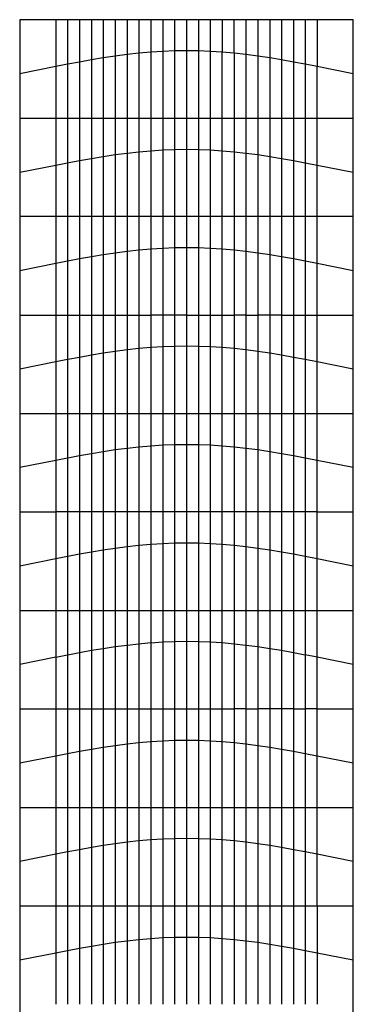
# Model space of a CAD drawing. Header units: millimetres. Extents: x 0 to 1562, y -7368 to 0.
# Tile 2 of 2: x 0 to 1562, y -4605 to 0. Entities that reach past the tile are written whole.
import ezdxf

# ---------------------------------------------------------------- set-up
doc = ezdxf.new("R2010")
doc.units = ezdxf.units.MM
for name, color, linetype, true_color in [('blue', 18, 'Continuous', 0x000000), ('blue line', 18, 'Continuous', 0x000000), ('green', 18, 'Continuous', 0x000000), ('red', 18, 'Continuous', 0x000000), ('red line', 18, 'Continuous', 0x000000)]:
    doc.layers.add(name, color=color, linetype=linetype, true_color=true_color)

msp = doc.modelspace()

# ---------------------------------------------------------------- linework, layer by layer
at = {"layer": 'blue', "color": 5, "true_color": 0x0000ff}
for p, q in [((168.9, 0), (168.9, -219.2)), ((224.5, 0), (224.5, -208.4)), ((280.2, 0), (280.2, -197.9)), ((335.8, 0), (335.8, -188)), ((391.4, 0), (391.4, -178.8)), ((447, 0), (447, -170.4)), ((502.6, 0), (502.6, -163.1)), ((558.3, 0), (558.3, -157)), ((613.9, 0), (613.9, -152.1)), ((669.5, 0), (669.5, -148.5)), ((725.1, 0), (725.1, -146.4)), ((780.7, 0), (780.7, -145.7)), ((836.3, 0), (836.3, -146.4)), ((892, 0), (892, -148.5)), ((947.6, 0), (947.6, -152.1)), ((1003.2, -157), (1003.2, 0)), ((1058.8, 0), (1058.8, -163.1)), ((1114.4, 0), (1114.4, -170.4)), ((1170.1, 0), (1170.1, -178.8)), ((1225.7, 0), (1225.7, -188)), ((1281.3, 0), (1281.3, -197.9)), ((1336.9, 0), (1336.9, -208.4)), ((1392.5, 0), (1392.5, -219.2)), ((168.9, -460.5), (168.9, -679.7)), ((224.5, -460.5), (224.5, -668.9)), ((280.2, -460.5), (280.2, -658.4)), ((335.8, -460.5), (335.8, -648.5)), ((391.4, -460.5), (391.4, -639.3)), ((447, -460.5), (447, -630.9)), ((502.6, -460.5), (502.6, -623.6)), ((558.3, -460.5), (558.3, -617.5)), ((613.9, -460.5), (613.9, -612.6)), ((669.5, -460.5), (669.5, -609)), ((725.1, -460.5), (725.1, -606.9)), ((780.7, -460.5), (780.7, -606.2)), ((836.3, -460.5), (836.3, -606.9)), ((892, -460.5), (892, -609)), ((947.6, -612.6), (947.6, -460.5)), ((1003.2, -460.5), (1003.2, -617.5)), ((1058.8, -460.5), (1058.8, -623.6)), ((1114.4, -460.5), (1114.4, -630.9)), ((1170.1, -460.5), (1170.1, -639.3)), ((1225.7, -460.5), (1225.7, -648.5)), ((1281.3, -460.5), (1281.3, -658.4)), ((1336.9, -460.5), (1336.9, -668.9)), ((1392.5, -679.7), (1392.5, -460.5)), ((168.9, -921), (168.9, -1140.2)), ((224.5, -921), (224.5, -1129.4)), ((280.2, -921), (280.2, -1118.9)), ((335.8, -921), (335.8, -1109)), ((391.4, -921), (391.4, -1099.8)), ((447, -921), (447, -1091.4)), ((502.6, -921), (502.6, -1084.1)), ((558.3, -921), (558.3, -1078)), ((613.9, -921), (613.9, -1073.1)), ((669.5, -921), (669.5, -1069.5)), ((725.1, -921), (725.1, -1067.4)), ((780.7, -921), (780.7, -1066.7)), ((836.3, -921), (836.3, -1067.4)), ((892, -921), (892, -1069.5)), ((947.6, -1073.1), (947.6, -921)), ((1003.2, -921), (1003.2, -1078)), ((1058.8, -921), (1058.8, -1084.1)), ((1114.4, -921), (1114.4, -1091.4)), ((1170.1, -921), (1170.1, -1099.8)), ((1225.7, -921), (1225.7, -1109)), ((1281.3, -921), (1281.3, -1118.9)), ((1336.9, -921), (1336.9, -1129.4)), ((1392.5, -1140.2), (1392.5, -921)), ((168.9, -1381.5), (168.9, -1600.7)), ((224.5, -1381.5), (224.5, -1589.9)), ((280.2, -1381.5), (280.2, -1579.4)), ((335.8, -1381.5), (335.8, -1569.5)), ((391.4, -1381.5), (391.4, -1560.3)), ((447, -1381.5), (447, -1551.9)), ((502.6, -1381.5), (502.6, -1544.6)), ((558.3, -1381.5), (558.3, -1538.5)), ((613.9, -1381.5), (613.9, -1533.6)), ((669.5, -1381.5), (669.5, -1530)), ((725.1, -1381.5), (725.1, -1527.9)), ((780.7, -1381.5), (780.7, -1527.2)), ((836.3, -1381.5), (836.3, -1527.9)), ((892, -1381.5), (892, -1530)), ((947.6, -1533.6), (947.6, -1381.5)), ((1003.2, -1381.5), (1003.2, -1538.5)), ((1058.8, -1381.5), (1058.8, -1544.6)), ((1114.4, -1381.5), (1114.4, -1551.9)), ((1170.1, -1381.5), (1170.1, -1560.3)), ((1225.7, -1381.5), (1225.7, -1569.5)), ((1281.3, -1381.5), (1281.3, -1579.4)), ((1336.9, -1381.5), (1336.9, -1589.9)), ((1392.5, -1600.7), (1392.5, -1381.5)), ((168.9, -1842), (168.9, -2061.2)), ((224.5, -1842), (224.5, -2050.4)), ((280.2, -1842), (280.2, -2039.9)), ((335.8, -1842), (335.8, -2030)), ((391.4, -1842), (391.4, -2020.8)), ((447, -1842), (447, -2012.4)), ((502.6, -1842), (502.6, -2005.1)), ((558.3, -1842), (558.3, -1999)), ((613.9, -1842), (613.9, -1994.1)), ((669.5, -1842), (669.5, -1990.5)), ((725.1, -1842), (725.1, -1988.4)), ((780.7, -1842), (780.7, -1987.7)), ((836.3, -1842), (836.3, -1988.4)), ((892, -1842), (892, -1990.5)), ((947.6, -1994.1), (947.6, -1842)), ((1003.2, -1842), (1003.2, -1999)), ((1058.8, -1842), (1058.8, -2005.1)), ((1114.4, -1842), (1114.4, -2012.4)), ((1170.1, -1842), (1170.1, -2020.8)), ((1225.7, -1842), (1225.7, -2030)), ((1281.3, -1842), (1281.3, -2039.9)), ((1336.9, -1842), (1336.9, -2050.4)), ((1392.5, -2061.2), (1392.5, -1842)), ((168.9, -2302.4), (168.9, -2521.6)), ((224.5, -2302.4), (224.5, -2510.8)), ((280.2, -2302.4), (280.2, -2500.3)), ((335.8, -2302.4), (335.8, -2490.4)), ((391.4, -2302.4), (391.4, -2481.2)), ((447, -2302.4), (447, -2472.8)), ((502.6, -2302.4), (502.6, -2465.5)), ((558.3, -2302.4), (558.3, -2459.4)), ((613.9, -2302.4), (613.9, -2454.5)), ((669.5, -2302.4), (669.5, -2451)), ((725.1, -2302.4), (725.1, -2448.8)), ((780.7, -2302.4), (780.7, -2448.1)), ((836.3, -2302.4), (836.3, -2448.8)), ((892, -2302.4), (892, -2451)), ((947.6, -2454.5), (947.6, -2302.4)), ((1003.2, -2302.4), (1003.2, -2459.4)), ((1058.8, -2302.4), (1058.8, -2465.5)), ((1114.4, -2302.4), (1114.4, -2472.8)), ((1170.1, -2302.4), (1170.1, -2481.2)), ((1225.7, -2302.4), (1225.7, -2490.4)), ((1281.3, -2302.4), (1281.3, -2500.3)), ((1336.9, -2302.4), (1336.9, -2510.8)), ((1392.5, -2521.6), (1392.5, -2302.4)), ((168.9, -2762.9), (168.9, -2982.1)), ((224.5, -2762.9), (224.5, -2971.3)), ((280.2, -2762.9), (280.2, -2960.8)), ((335.8, -2762.9), (335.8, -2950.9)), ((391.4, -2762.9), (391.4, -2941.7)), ((447, -2762.9), (447, -2933.3)), ((502.6, -2762.9), (502.6, -2926)), ((558.3, -2762.9), (558.3, -2919.9)), ((613.9, -2762.9), (613.9, -2915)), ((669.5, -2762.9), (669.5, -2911.4)), ((725.1, -2762.9), (725.1, -2909.3)), ((780.7, -2762.9), (780.7, -2908.6)), ((836.3, -2762.9), (836.3, -2909.3)), ((892, -2762.9), (892, -2911.4)), ((947.6, -2915), (947.6, -2762.9)), ((1003.2, -2762.9), (1003.2, -2919.9)), ((1058.8, -2762.9), (1058.8, -2926)), ((1114.4, -2762.9), (1114.4, -2933.3)), ((1170.1, -2762.9), (1170.1, -2941.7)), ((1225.7, -2762.9), (1225.7, -2950.9)), ((1281.3, -2762.9), (1281.3, -2960.8)), ((1336.9, -2762.9), (1336.9, -2971.3)), ((1392.5, -2982.1), (1392.5, -2762.9)), ((168.9, -3223.4), (168.9, -3442.6)), ((224.5, -3223.4), (224.5, -3431.8)), ((280.2, -3223.4), (280.2, -3421.3)), ((335.8, -3223.4), (335.8, -3411.4)), ((391.4, -3223.4), (391.4, -3402.2)), ((447, -3223.4), (447, -3393.8)), ((502.6, -3223.4), (502.6, -3386.5)), ((558.3, -3223.4), (558.3, -3380.4)), ((613.9, -3223.4), (613.9, -3375.5)), ((669.5, -3223.4), (669.5, -3372)), ((725.1, -3223.4), (725.1, -3369.8)), ((780.7, -3223.4), (780.7, -3369.1)), ((836.3, -3223.4), (836.3, -3369.8)), ((892, -3223.4), (892, -3372)), ((947.6, -3375.5), (947.6, -3223.4)), ((1003.2, -3223.4), (1003.2, -3380.4)), ((1058.8, -3223.4), (1058.8, -3386.5)), ((1114.4, -3223.4), (1114.4, -3393.8)), ((1170.1, -3223.4), (1170.1, -3402.2)), ((1225.7, -3223.4), (1225.7, -3411.4)), ((1281.3, -3223.4), (1281.3, -3421.3)), ((1336.9, -3223.4), (1336.9, -3431.8)), ((1392.5, -3442.6), (1392.5, -3223.4)), ((168.9, -3683.9), (168.9, -3903.1)), ((224.5, -3683.9), (224.5, -3892.3)), ((280.2, -3683.9), (280.2, -3881.8)), ((335.8, -3683.9), (335.8, -3871.9)), ((391.4, -3683.9), (391.4, -3862.7)), ((447, -3683.9), (447, -3854.3)), ((502.6, -3683.9), (502.6, -3847)), ((558.3, -3683.9), (558.3, -3840.9)), ((613.9, -3683.9), (613.9, -3836)), ((669.5, -3683.9), (669.5, -3832.4)), ((725.1, -3683.9), (725.1, -3830.3)), ((780.7, -3683.9), (780.7, -3829.6)), ((836.3, -3683.9), (836.3, -3830.3)), ((892, -3683.9), (892, -3832.4)), ((947.6, -3836), (947.6, -3683.9)), ((1003.2, -3683.9), (1003.2, -3840.9)), ((1058.8, -3683.9), (1058.8, -3847)), ((1114.4, -3683.9), (1114.4, -3854.3)), ((1170.1, -3683.9), (1170.1, -3862.7)), ((1225.7, -3683.9), (1225.7, -3871.9)), ((1281.3, -3683.9), (1281.3, -3881.8)), ((1336.9, -3683.9), (1336.9, -3892.3)), ((1392.5, -3903.1), (1392.5, -3683.9)), ((168.9, -4144.4), (168.9, -4363.6)), ((224.5, -4144.4), (224.5, -4352.8)), ((280.2, -4144.4), (280.2, -4342.3)), ((335.8, -4144.4), (335.8, -4332.4)), ((391.4, -4144.4), (391.4, -4323.2)), ((447, -4144.4), (447, -4314.8)), ((502.6, -4144.4), (502.6, -4307.5)), ((558.3, -4144.4), (558.3, -4301.4)), ((613.9, -4144.4), (613.9, -4296.5)), ((669.5, -4144.4), (669.5, -4292.9)), ((725.1, -4144.4), (725.1, -4290.8)), ((780.7, -4144.4), (780.7, -4290.1)), ((836.3, -4144.4), (836.3, -4290.8)), ((892, -4144.4), (892, -4292.9)), ((947.6, -4296.5), (947.6, -4144.4)), ((1003.2, -4144.4), (1003.2, -4301.4)), ((1058.8, -4144.4), (1058.8, -4307.5)), ((1114.4, -4144.4), (1114.4, -4314.8)), ((1170.1, -4144.4), (1170.1, -4323.2)), ((1225.7, -4144.4), (1225.7, -4332.4)), ((1281.3, -4144.4), (1281.3, -4342.3)), ((1336.9, -4144.4), (1336.9, -4352.8)), ((1392.5, -4144.4), (1392.5, -4363.6))]:
    msp.add_line(p, q, dxfattribs=at)
at = {"layer": 'blue line', "color": 5, "true_color": 0x0000ff}
for p, q in [((391.4, -178.8), (335.8, -188)), ((447, -170.4), (391.4, -178.7)), ((502.6, -163.1), (447, -170.4)), ((558.3, -157), (502.7, -163.1)), ((613.9, -152.1), (558.3, -157)), ((669.5, -148.5), (613.9, -152.1)), ((725.1, -146.4), (669.5, -148.6)), ((780.7, -145.7), (725.1, -146.4)), ((836.3, -146.4), (780.7, -145.7)), ((892, -148.5), (836.4, -146.3)), ((947.6, -152.1), (892, -148.5)), ((1003.2, -157), (947.6, -152.1)), ((1058.8, -163.1), (1003.2, -157)), ((1114.4, -170.4), (1058.8, -163.1)), ((1170.1, -178.8), (1114.5, -170.5)), ((1225.7, -188), (1170.1, -178.8)), ((168.9, -219.2), (0, -252.8)), ((224.5, -208.4), (168.9, -219.3)), ((280.2, -197.9), (224.6, -208.4)), ((335.8, -188), (280.2, -197.9)), ((1281.3, -197.9), (1225.7, -188)), ((1336.9, -208.4), (1281.3, -197.9)), ((1392.5, -219.2), (1336.9, -208.3)), ((1561.5, -252.8), (1392.6, -219.2)), ((335.8, -648.4), (391.4, -639.2)), ((391.4, -639.2), (447, -630.9)), ((447, -630.9), (502.6, -623.6)), ((502.6, -623.6), (558.2, -617.5)), ((558.3, -617.5), (613.9, -612.6)), ((613.9, -612.6), (669.5, -609)), ((669.5, -609), (725.1, -606.8)), ((725.1, -606.9), (780.7, -606.2)), ((780.7, -606.2), (836.3, -606.9)), ((836.3, -606.9), (892, -609)), ((892, -609), (947.6, -612.6)), ((947.6, -612.6), (1003.2, -617.5)), ((1003.2, -617.5), (1058.8, -623.6)), ((1058.8, -623.6), (1114.4, -630.9)), ((1114.4, -630.9), (1170, -639.2)), ((1170.1, -639.2), (1225.7, -648.4)), ((0, -713.3), (168.9, -679.7)), ((168.9, -679.7), (224.5, -668.8)), ((224.5, -668.8), (280.1, -658.3)), ((280.2, -658.4), (335.8, -648.5)), ((1225.7, -648.4), (1281.3, -658.3)), ((1281.3, -658.4), (1336.9, -668.9)), ((1336.9, -668.8), (1392.5, -679.7)), ((1392.5, -679.7), (1561.4, -713.3)), ((391.4, -1099.7), (335.8, -1108.9)), ((447, -1091.4), (391.4, -1099.7)), ((502.6, -1084.1), (447, -1091.4)), ((558.3, -1078), (502.7, -1084.1)), ((613.9, -1073.1), (558.3, -1078)), ((669.5, -1069.5), (613.9, -1073.1)), ((725.1, -1067.4), (669.5, -1069.6)), ((780.7, -1066.6), (725.1, -1067.3)), ((836.3, -1067.4), (780.7, -1066.7)), ((892, -1069.5), (836.4, -1067.3)), ((947.6, -1073.1), (892, -1069.5)), ((1003.2, -1078), (947.6, -1073.1)), ((1058.8, -1084.1), (1003.2, -1078)), ((1114.4, -1091.4), (1058.8, -1084.1)), ((1170.1, -1099.7), (1114.5, -1091.4)), ((1225.7, -1108.9), (1170.1, -1099.7)), ((168.9, -1140.2), (0, -1173.8)), ((224.5, -1129.3), (168.9, -1140.2)), ((280.2, -1118.9), (224.6, -1129.4)), ((335.8, -1108.9), (280.2, -1118.8)), ((1281.3, -1118.9), (1225.7, -1109)), ((1336.9, -1129.3), (1281.3, -1118.8)), ((1392.5, -1140.2), (1336.9, -1129.3)), ((1561.5, -1173.8), (1392.6, -1140.2)), ((391.4, -1560.2), (335.8, -1569.4)), ((447, -1551.9), (391.4, -1560.2)), ((502.6, -1544.6), (447, -1551.9)), ((558.3, -1538.5), (502.7, -1544.6)), ((613.9, -1533.6), (558.3, -1538.5)), ((669.5, -1530), (613.9, -1533.6)), ((725.1, -1527.9), (669.5, -1530.1)), ((780.7, -1527.1), (725.1, -1527.8)), ((836.3, -1527.9), (780.7, -1527.2)), ((892, -1530), (836.4, -1527.8)), ((947.6, -1533.6), (892, -1530)), ((1003.2, -1538.5), (947.6, -1533.6)), ((1058.8, -1544.6), (1003.2, -1538.5)), ((1114.4, -1551.9), (1058.8, -1544.6)), ((1170.1, -1560.2), (1114.5, -1551.9)), ((1225.7, -1569.4), (1170.1, -1560.2)), ((168.9, -1600.7), (0, -1634.3)), ((224.5, -1589.8), (168.9, -1600.7)), ((280.2, -1579.3), (224.6, -1589.8)), ((335.8, -1569.4), (280.2, -1579.3)), ((1281.3, -1579.3), (1225.7, -1569.4)), ((1336.9, -1589.8), (1281.3, -1579.3)), ((1392.5, -1600.7), (1336.9, -1589.8)), ((1561.5, -1634.3), (1392.6, -1600.7)), ((391.4, -2020.7), (335.8, -2029.9)), ((447, -2012.4), (391.4, -2020.7)), ((502.6, -2005.1), (447, -2012.4)), ((558.3, -1999), (502.7, -2005.1)), ((613.9, -1994.1), (558.3, -1999)), ((669.5, -1990.5), (613.9, -1994.1)), ((725.1, -1988.3), (669.5, -1990.5)), ((780.7, -1987.6), (725.1, -1988.3)), ((836.3, -1988.3), (780.7, -1987.6)), ((892, -1990.5), (836.4, -1988.3)), ((947.6, -1994.1), (892, -1990.5)), ((1003.2, -1999), (947.6, -1994.1)), ((1058.8, -2005.1), (1003.2, -1999)), ((1114.4, -2012.4), (1058.8, -2005.1)), ((1170.1, -2020.7), (1114.5, -2012.4)), ((1225.7, -2029.9), (1170.1, -2020.7)), ((168.9, -2061.2), (0, -2094.8)), ((224.5, -2050.3), (168.9, -2061.2)), ((280.2, -2039.8), (224.6, -2050.3)), ((335.8, -2029.9), (280.2, -2039.8)), ((1281.3, -2039.8), (1225.7, -2029.9)), ((1336.9, -2050.3), (1281.3, -2039.8)), ((1392.5, -2061.2), (1336.9, -2050.3)), ((1561.5, -2094.8), (1392.6, -2061.2)), ((391.4, -2481.2), (335.8, -2490.4)), ((447, -2472.9), (391.4, -2481.2)), ((502.6, -2465.6), (447, -2472.9)), ((558.3, -2459.4), (502.7, -2465.5)), ((613.9, -2454.5), (558.3, -2459.4)), ((669.5, -2451), (613.9, -2454.6)), ((725.1, -2448.8), (669.5, -2451)), ((780.7, -2448.1), (725.1, -2448.8)), ((836.3, -2448.8), (780.7, -2448.1)), ((892, -2451), (836.4, -2448.8)), ((947.6, -2454.5), (892, -2451)), ((1003.2, -2459.4), (947.6, -2454.5)), ((1058.8, -2465.6), (1003.2, -2459.5)), ((1114.4, -2472.9), (1058.8, -2465.6)), ((1170.1, -2481.2), (1114.5, -2472.9)), ((1225.7, -2490.4), (1170.1, -2481.2)), ((168.9, -2521.6), (0, -2555.2)), ((224.5, -2510.8), (168.9, -2521.7)), ((280.2, -2500.3), (224.6, -2510.8)), ((335.8, -2490.4), (280.2, -2500.3)), ((1281.3, -2500.3), (1225.7, -2490.4)), ((1336.9, -2510.8), (1281.3, -2500.3)), ((1392.5, -2521.6), (1336.9, -2510.7)), ((1561.5, -2555.2), (1392.6, -2521.6)), ((391.4, -2941.7), (335.8, -2950.9)), ((447, -2933.4), (391.4, -2941.7)), ((502.6, -2926.1), (447, -2933.4)), ((558.3, -2919.9), (502.7, -2926)), ((613.9, -2915), (558.3, -2919.9)), ((669.5, -2911.5), (613.9, -2915.1)), ((725.1, -2909.3), (669.5, -2911.5)), ((780.7, -2908.6), (725.1, -2909.3)), ((836.3, -2909.3), (780.7, -2908.6)), ((892, -2911.5), (836.4, -2909.3)), ((947.6, -2915), (892, -2911.4)), ((1003.2, -2919.9), (947.6, -2915)), ((1058.8, -2926.1), (1003.2, -2920)), ((1114.4, -2933.4), (1058.8, -2926.1)), ((1170.1, -2941.7), (1114.5, -2933.4)), ((1225.7, -2950.9), (1170.1, -2941.7)), ((168.9, -2982.1), (0, -3015.7)), ((224.5, -2971.3), (168.9, -2982.2)), ((280.2, -2960.8), (224.6, -2971.3)), ((335.8, -2950.9), (280.2, -2960.8)), ((1281.3, -2960.8), (1225.7, -2950.9)), ((1336.9, -2971.3), (1281.3, -2960.8)), ((1392.5, -2982.1), (1336.9, -2971.2)), ((1561.5, -3015.7), (1392.6, -2982.1)), ((335.8, -3411.4), (391.4, -3402.2)), ((391.4, -3402.2), (447, -3393.9)), ((447, -3393.9), (502.6, -3386.6)), ((502.6, -3386.6), (558.2, -3380.5)), ((558.3, -3380.4), (613.9, -3375.5)), ((613.9, -3375.5), (669.5, -3371.9)), ((669.5, -3372), (725.1, -3369.8)), ((725.1, -3369.8), (780.7, -3369.1)), ((780.7, -3369.1), (836.3, -3369.8)), ((836.3, -3369.8), (891.9, -3372)), ((892, -3372), (947.6, -3375.6)), ((947.6, -3375.5), (1003.2, -3380.4)), ((1003.2, -3380.4), (1058.8, -3386.5)), ((1058.8, -3386.6), (1114.4, -3393.9)), ((1114.4, -3393.9), (1170, -3402.2)), ((1170.1, -3402.2), (1225.7, -3411.4)), ((0, -3476.2), (168.9, -3442.6)), ((168.9, -3442.6), (224.5, -3431.7)), ((224.5, -3431.8), (280.1, -3421.3)), ((280.2, -3421.3), (335.8, -3411.4)), ((1225.7, -3411.4), (1281.3, -3421.3)), ((1281.3, -3421.3), (1336.9, -3431.8)), ((1336.9, -3431.8), (1392.5, -3442.7)), ((1392.5, -3442.6), (1561.4, -3476.2)), ((391.4, -3862.7), (335.8, -3871.9)), ((447, -3854.4), (391.4, -3862.7)), ((502.6, -3847.1), (447, -3854.4)), ((558.3, -3840.9), (502.7, -3847)), ((613.9, -3836), (558.3, -3840.9)), ((669.5, -3832.5), (613.9, -3836.1)), ((725.1, -3830.3), (669.5, -3832.5)), ((780.7, -3829.6), (725.1, -3830.3)), ((836.3, -3830.3), (780.7, -3829.6)), ((892, -3832.5), (836.4, -3830.3)), ((947.6, -3836), (892, -3832.4)), ((1003.2, -3840.9), (947.6, -3836)), ((1058.8, -3847.1), (1003.2, -3841)), ((1114.4, -3854.4), (1058.8, -3847.1)), ((1170.1, -3862.7), (1114.5, -3854.4)), ((1225.7, -3871.9), (1170.1, -3862.7)), ((168.9, -3903.1), (0, -3936.7)), ((224.5, -3892.3), (168.9, -3903.2)), ((280.2, -3881.8), (224.6, -3892.3)), ((335.8, -3871.9), (280.2, -3881.8)), ((1281.3, -3881.8), (1225.7, -3871.9)), ((1336.9, -3892.3), (1281.3, -3881.8)), ((1392.5, -3903.1), (1336.9, -3892.2)), ((1561.5, -3936.7), (1392.6, -3903.1)), ((335.8, -4332.4), (391.4, -4323.2)), ((391.4, -4323.2), (447, -4314.9)), ((447, -4314.8), (502.6, -4307.5)), ((502.6, -4307.5), (558.2, -4301.4)), ((558.3, -4301.4), (613.9, -4296.5)), ((613.9, -4296.5), (669.5, -4292.9)), ((669.5, -4292.9), (725.1, -4290.7)), ((725.1, -4290.8), (780.7, -4290.1)), ((780.7, -4290.1), (836.3, -4290.8)), ((836.3, -4290.8), (891.9, -4293)), ((892, -4292.9), (947.6, -4296.5)), ((947.6, -4296.5), (1003.2, -4301.4)), ((1003.2, -4301.4), (1058.8, -4307.5)), ((1058.8, -4307.5), (1114.4, -4314.8)), ((1114.4, -4314.8), (1170, -4323.1)), ((1170.1, -4323.2), (1225.7, -4332.4)), ((0, -4397.2), (168.9, -4363.6)), ((168.9, -4363.6), (224.5, -4352.7)), ((224.5, -4352.8), (280.1, -4342.3)), ((280.2, -4342.3), (335.8, -4332.4)), ((1225.7, -4332.4), (1281.3, -4342.3)), ((1281.3, -4342.3), (1336.9, -4352.8)), ((1336.9, -4352.8), (1392.5, -4363.7)), ((1392.5, -4363.6), (1561.4, -4397.2))]:
    msp.add_line(p, q, dxfattribs=at)
at = {"layer": 'green', "color": 3, "true_color": 0x00ff00}
for p, q in [((0, 0), (0, -7367.8)), ((1561.4, 0), (0, 0)), ((1561.4, -7367.8), (1561.4, 0))]:
    msp.add_line(p, q, dxfattribs=at)
at = {"layer": 'red', "color": 1, "true_color": 0xff0000}
for p, q in [((391.4, -178.8), (391.4, -460.5)), ((447, -170.4), (447, -460.4)), ((502.6, -163.1), (502.6, -460.4)), ((558.3, -157), (558.3, -460.5)), ((613.9, -152.1), (613.9, -460.5)), ((669.5, -148.5), (669.5, -460.4)), ((725.1, -146.4), (725.1, -460.5)), ((780.7, -145.7), (780.7, -460.5)), ((836.3, -146.4), (836.3, -460.5)), ((892, -148.5), (892, -460.4)), ((947.6, -460.5), (947.6, -152.1)), ((1003.2, -157), (1003.2, -460.5)), ((1058.8, -163.1), (1058.8, -460.4)), ((1114.4, -170.4), (1114.4, -460.4)), ((1170.1, -178.8), (1170.1, -460.5)), ((168.9, -219.2), (168.9, -460.5)), ((224.5, -208.4), (224.5, -460.5)), ((280.2, -197.9), (280.2, -460.5)), ((335.8, -188), (335.8, -460.5)), ((1225.7, -188), (1225.7, -460.5)), ((1281.3, -197.9), (1281.3, -460.5)), ((1336.9, -208.4), (1336.9, -460.5)), ((1392.5, -460.5), (1392.5, -219.2)), ((391.4, -639.2), (391.4, -921)), ((447, -630.9), (447, -920.9)), ((502.6, -623.6), (502.6, -921)), ((558.3, -617.5), (558.3, -921)), ((613.9, -612.6), (613.9, -921)), ((669.5, -609), (669.5, -921)), ((725.1, -606.9), (725.1, -921)), ((780.7, -606.2), (780.7, -921)), ((836.3, -606.9), (836.3, -921)), ((892, -609), (892, -921)), ((947.6, -921), (947.6, -612.6)), ((1003.2, -617.5), (1003.2, -921)), ((1058.8, -623.6), (1058.8, -921)), ((1114.4, -630.9), (1114.4, -920.9)), ((1170.1, -639.2), (1170.1, -921)), ((168.9, -679.7), (168.9, -921)), ((224.5, -668.8), (224.5, -921)), ((280.2, -658.4), (280.2, -921)), ((335.8, -648.4), (335.8, -921)), ((1225.7, -648.4), (1225.7, -921)), ((1281.3, -658.4), (1281.3, -921)), ((1336.9, -668.8), (1336.9, -921)), ((1392.5, -921), (1392.5, -679.7)), ((391.4, -1099.7), (391.4, -1381.4)), ((447, -1091.4), (447, -1381.4)), ((502.6, -1084.1), (502.6, -1381.4)), ((558.3, -1078), (558.3, -1381.5)), ((613.9, -1073.1), (613.9, -1381.5)), ((669.5, -1069.5), (669.5, -1381.4)), ((725.1, -1067.4), (725.1, -1381.5)), ((780.7, -1066.6), (780.7, -1381.4)), ((836.3, -1067.4), (836.3, -1381.5)), ((892, -1069.5), (892, -1381.4)), ((947.6, -1381.5), (947.6, -1073.1)), ((1003.2, -1078), (1003.2, -1381.5)), ((1058.8, -1084.1), (1058.8, -1381.4)), ((1114.4, -1091.4), (1114.4, -1381.4)), ((1170.1, -1099.7), (1170.1, -1381.4)), ((168.9, -1140.2), (168.9, -1381.5)), ((224.5, -1129.3), (224.5, -1381.4)), ((280.2, -1118.9), (280.2, -1381.5)), ((335.8, -1108.9), (335.8, -1381.4)), ((1225.7, -1108.9), (1225.7, -1381.4)), ((1281.3, -1118.9), (1281.3, -1381.5)), ((1336.9, -1129.3), (1336.9, -1381.4)), ((1392.5, -1381.5), (1392.5, -1140.2)), ((391.4, -1560.2), (391.4, -1842)), ((447, -1551.9), (447, -1841.9)), ((502.6, -1544.6), (502.6, -1842)), ((558.3, -1538.5), (558.3, -1842)), ((613.9, -1533.6), (613.9, -1842)), ((669.5, -1530), (669.5, -1842)), ((725.1, -1527.9), (725.1, -1842)), ((780.7, -1527.1), (780.7, -1842)), ((836.3, -1527.9), (836.3, -1842)), ((892, -1530), (892, -1842)), ((947.6, -1842), (947.6, -1533.6)), ((1003.2, -1538.5), (1003.2, -1842)), ((1058.8, -1544.6), (1058.8, -1842)), ((1114.4, -1551.9), (1114.4, -1841.9)), ((1170.1, -1560.2), (1170.1, -1842)), ((168.9, -1600.7), (168.9, -1842)), ((224.5, -1589.8), (224.5, -1842)), ((280.2, -1579.3), (280.2, -1842)), ((335.8, -1569.4), (335.8, -1842)), ((1225.7, -1569.4), (1225.7, -1842)), ((1281.3, -1579.3), (1281.3, -1842)), ((1336.9, -1589.8), (1336.9, -1842)), ((1392.5, -1842), (1392.5, -1600.7)), ((391.4, -2020.7), (391.4, -2302.4)), ((447, -2012.4), (447, -2302.4)), ((502.6, -2005.1), (502.6, -2302.4)), ((558.3, -1999), (558.3, -2302.5)), ((613.9, -1994.1), (613.9, -2302.5)), ((669.5, -1990.5), (669.5, -2302.4)), ((725.1, -1988.3), (725.1, -2302.4)), ((780.7, -1987.6), (780.7, -2302.4)), ((836.3, -1988.3), (836.3, -2302.4)), ((892, -1990.5), (892, -2302.4)), ((947.6, -2302.4), (947.6, -1994)), ((1003.2, -1999), (1003.2, -2302.5)), ((1058.8, -2005.1), (1058.8, -2302.4)), ((1114.4, -2012.4), (1114.4, -2302.4)), ((1170.1, -2020.7), (1170.1, -2302.4)), ((168.9, -2061.2), (168.9, -2302.5)), ((224.5, -2050.3), (224.5, -2302.4)), ((280.2, -2039.8), (280.2, -2302.4)), ((335.8, -2029.9), (335.8, -2302.4)), ((1225.7, -2029.9), (1225.7, -2302.4)), ((1281.3, -2039.8), (1281.3, -2302.4)), ((1336.9, -2050.3), (1336.9, -2302.4)), ((1392.5, -2302.4), (1392.5, -2061.1)), ((391.4, -2481.2), (391.4, -2762.9)), ((447, -2472.9), (447, -2762.9)), ((502.6, -2465.6), (502.6, -2762.9)), ((558.3, -2459.4), (558.3, -2762.9)), ((613.9, -2454.5), (613.9, -2762.9)), ((669.5, -2451), (669.5, -2762.9)), ((725.1, -2448.8), (725.1, -2762.9)), ((780.7, -2448.1), (780.7, -2762.9)), ((836.3, -2448.8), (836.3, -2762.9)), ((892, -2451), (892, -2762.9)), ((947.6, -2762.9), (947.6, -2454.5)), ((1003.2, -2459.4), (1003.2, -2762.9)), ((1058.8, -2465.6), (1058.8, -2762.9)), ((1114.4, -2472.9), (1114.4, -2762.9)), ((1170.1, -2481.2), (1170.1, -2762.9)), ((168.9, -2521.6), (168.9, -2762.9)), ((224.5, -2510.8), (224.5, -2762.9)), ((280.2, -2500.3), (280.2, -2762.9)), ((335.8, -2490.4), (335.8, -2762.9)), ((1225.7, -2490.4), (1225.7, -2762.9)), ((1281.3, -2500.3), (1281.3, -2762.9)), ((1336.9, -2510.8), (1336.9, -2762.9)), ((1392.5, -2762.9), (1392.5, -2521.6)), ((391.4, -2941.7), (391.4, -3223.4)), ((447, -2933.4), (447, -3223.4)), ((502.6, -2926.1), (502.6, -3223.4)), ((558.3, -2919.9), (558.3, -3223.4)), ((613.9, -2915), (613.9, -3223.4)), ((669.5, -2911.5), (669.5, -3223.4)), ((725.1, -2909.3), (725.1, -3223.4)), ((780.7, -2908.6), (780.7, -3223.4)), ((836.3, -2909.3), (836.3, -3223.4)), ((892, -2911.5), (892, -3223.4)), ((947.6, -3223.4), (947.6, -2915)), ((1003.2, -2919.9), (1003.2, -3223.4)), ((1058.8, -2926.1), (1058.8, -3223.4)), ((1114.4, -2933.4), (1114.4, -3223.4)), ((1170.1, -2941.7), (1170.1, -3223.4)), ((168.9, -2982.1), (168.9, -3223.4)), ((224.5, -2971.3), (224.5, -3223.4)), ((280.2, -2960.8), (280.2, -3223.4)), ((335.8, -2950.9), (335.8, -3223.4)), ((1225.7, -2950.9), (1225.7, -3223.4)), ((1281.3, -2960.8), (1281.3, -3223.4)), ((1336.9, -2971.3), (1336.9, -3223.4)), ((1392.5, -3223.4), (1392.5, -2982.1)), ((391.4, -3402.2), (391.4, -3683.9)), ((447, -3393.9), (447, -3683.9)), ((502.6, -3386.6), (502.6, -3683.9)), ((558.3, -3380.4), (558.3, -3683.9)), ((613.9, -3375.5), (613.9, -3683.9)), ((669.5, -3372), (669.5, -3683.9)), ((725.1, -3369.8), (725.1, -3683.9)), ((780.7, -3369.1), (780.7, -3683.9)), ((836.3, -3369.8), (836.3, -3683.9)), ((892, -3372), (892, -3683.9)), ((947.6, -3683.9), (947.6, -3375.5)), ((1003.2, -3380.4), (1003.2, -3683.9)), ((1058.8, -3386.6), (1058.8, -3683.9)), ((1114.4, -3393.9), (1114.4, -3683.9)), ((1170.1, -3402.2), (1170.1, -3683.9)), ((168.9, -3442.6), (168.9, -3683.9)), ((224.5, -3431.8), (224.5, -3683.9)), ((280.2, -3421.3), (280.2, -3683.9)), ((335.8, -3411.4), (335.8, -3683.9)), ((1225.7, -3411.4), (1225.7, -3683.9)), ((1281.3, -3421.3), (1281.3, -3683.9)), ((1336.9, -3431.8), (1336.9, -3683.9)), ((1392.5, -3683.9), (1392.5, -3442.6)), ((391.4, -3862.7), (391.4, -4144.4)), ((447, -3854.4), (447, -4144.4)), ((502.6, -3847.1), (502.6, -4144.4)), ((558.3, -3840.9), (558.3, -4144.4)), ((613.9, -3836), (613.9, -4144.4)), ((669.5, -3832.5), (669.5, -4144.4)), ((725.1, -3830.3), (725.1, -4144.4)), ((780.7, -3829.6), (780.7, -4144.4)), ((836.3, -3830.3), (836.3, -4144.4)), ((892, -3832.5), (892, -4144.4)), ((947.6, -4144.4), (947.6, -3836)), ((1003.2, -3840.9), (1003.2, -4144.4)), ((1058.8, -3847.1), (1058.8, -4144.4)), ((1114.4, -3854.4), (1114.4, -4144.4)), ((1170.1, -3862.7), (1170.1, -4144.4)), ((168.9, -3903.1), (168.9, -4144.4)), ((224.5, -3892.3), (224.5, -4144.4)), ((280.2, -3881.8), (280.2, -4144.4)), ((335.8, -3871.9), (335.8, -4144.4)), ((1225.7, -3871.9), (1225.7, -4144.4)), ((1281.3, -3881.8), (1281.3, -4144.4)), ((1336.9, -3892.3), (1336.9, -4144.4)), ((1392.5, -4144.4), (1392.5, -3903.1)), ((391.4, -4323.2), (391.4, -4604.9)), ((447, -4314.8), (447, -4604.8)), ((502.6, -4307.5), (502.6, -4604.8)), ((558.3, -4301.4), (558.3, -4604.9)), ((613.9, -4296.5), (613.9, -4604.9)), ((669.5, -4292.9), (669.5, -4604.8)), ((725.1, -4290.8), (725.1, -4604.9)), ((780.7, -4290.1), (780.7, -4604.9)), ((836.3, -4290.8), (836.3, -4604.9)), ((892, -4292.9), (892, -4604.8)), ((947.6, -4604.9), (947.6, -4296.5)), ((1003.2, -4301.4), (1003.2, -4604.9)), ((1058.8, -4307.5), (1058.8, -4604.8)), ((1114.4, -4314.8), (1114.4, -4604.8)), ((1170.1, -4323.2), (1170.1, -4604.9)), ((168.9, -4363.6), (168.9, -4604.9)), ((224.5, -4352.8), (224.5, -4604.9)), ((280.2, -4342.3), (280.2, -4604.9)), ((335.8, -4332.4), (335.8, -4604.9)), ((1225.7, -4332.4), (1225.7, -4604.9)), ((1281.3, -4342.3), (1281.3, -4604.9)), ((1336.9, -4352.8), (1336.9, -4604.9)), ((1392.5, -4363.6), (1392.5, -4604.9))]:
    msp.add_line(p, q, dxfattribs=at)
at = {"layer": 'red line', "color": 1, "true_color": 0xff0000}
for p, q in [((0, -460.5), (168.9, -460.5)), ((168.9, -460.5), (224.5, -460.5)), ((224.5, -460.5), (280.1, -460.5)), ((280.2, -460.5), (335.8, -460.5)), ((335.8, -460.5), (391.4, -460.5)), ((391.4, -460.5), (447, -460.5)), ((447, -460.5), (502.6, -460.5)), ((502.6, -460.5), (558.2, -460.5)), ((558.3, -460.5), (613.9, -460.5)), ((613.9, -460.5), (669.5, -460.5)), ((669.5, -460.5), (725.1, -460.5)), ((725.1, -460.5), (780.7, -460.5)), ((780.7, -460.5), (836.3, -460.5)), ((836.3, -460.5), (892, -460.5)), ((892, -460.5), (947.6, -460.5)), ((947.6, -460.5), (1003.2, -460.5)), ((1003.2, -460.5), (1058.8, -460.5)), ((1058.8, -460.5), (1114.4, -460.5)), ((1114.4, -460.5), (1170, -460.5)), ((1170.1, -460.5), (1225.7, -460.5)), ((1225.7, -460.5), (1281.3, -460.5)), ((1281.3, -460.5), (1336.9, -460.5)), ((1336.9, -460.5), (1392.5, -460.5)), ((1392.5, -460.5), (1561.4, -460.5)), ((168.9, -921), (0, -921)), ((224.5, -921), (168.9, -921)), ((280.2, -921), (224.6, -921)), ((335.8, -921), (280.2, -921)), ((391.4, -921), (335.8, -921)), ((447, -921), (391.4, -921)), ((502.6, -921), (447, -921)), ((558.3, -921), (502.7, -921)), ((613.9, -921), (558.3, -921)), ((669.5, -921), (613.9, -921)), ((725.1, -921), (669.5, -921)), ((780.7, -921), (725.1, -921)), ((836.3, -921), (780.7, -921)), ((892, -921), (836.4, -921)), ((947.6, -921), (892, -921)), ((1003.2, -921), (947.6, -921)), ((1058.8, -921), (1003.2, -921)), ((1114.4, -921), (1058.8, -921)), ((1170.1, -921), (1114.5, -921)), ((1225.7, -921), (1170.1, -921)), ((1281.3, -921), (1225.7, -921)), ((1336.9, -921), (1281.3, -921)), ((1392.5, -921), (1336.9, -921)), ((1561.5, -921), (1392.6, -921)), ((0, -1381.5), (168.9, -1381.5)), ((168.9, -1381.5), (224.5, -1381.5)), ((224.5, -1381.5), (280.1, -1381.5)), ((280.2, -1381.5), (335.8, -1381.5)), ((335.8, -1381.5), (391.4, -1381.5)), ((391.4, -1381.5), (447, -1381.5)), ((447, -1381.5), (502.6, -1381.5)), ((502.6, -1381.5), (558.2, -1381.5)), ((558.3, -1381.5), (613.9, -1381.5)), ((669.5, -1381.5), (613.9, -1381.5)), ((725.1, -1381.5), (669.5, -1381.5)), ((780.7, -1381.5), (725.1, -1381.5)), ((780.7, -1381.5), (836.3, -1381.5)), ((836.3, -1381.5), (892, -1381.5)), ((892, -1381.5), (947.6, -1381.5)), ((947.6, -1381.5), (1003.2, -1381.5)), ((1058.8, -1381.5), (1003.2, -1381.5)), ((1058.8, -1381.5), (1114.4, -1381.5)), ((1170.1, -1381.5), (1114.5, -1381.5)), ((1225.7, -1381.5), (1170.1, -1381.5)), ((1225.7, -1381.5), (1281.3, -1381.5)), ((1281.3, -1381.5), (1336.9, -1381.5)), ((1336.9, -1381.5), (1392.5, -1381.5)), ((1392.5, -1381.5), (1561.4, -1381.5)), ((0, -1842), (168.9, -1842)), ((168.9, -1842), (224.5, -1842)), ((224.5, -1842), (280.1, -1842)), ((280.2, -1842), (335.8, -1842)), ((335.8, -1842), (391.4, -1842)), ((391.4, -1842), (447, -1842)), ((447, -1842), (502.6, -1842)), ((502.6, -1842), (558.2, -1842)), ((558.3, -1842), (613.9, -1842)), ((613.9, -1842), (669.5, -1842)), ((669.5, -1842), (725.1, -1842)), ((725.1, -1842), (780.7, -1842)), ((780.7, -1842), (836.3, -1842)), ((836.3, -1842), (892, -1842)), ((892, -1842), (947.6, -1842)), ((947.6, -1842), (1003.2, -1842)), ((1003.2, -1842), (1058.8, -1842)), ((1058.8, -1842), (1114.4, -1842)), ((1114.4, -1842), (1170, -1842)), ((1170.1, -1842), (1225.7, -1842)), ((1225.7, -1842), (1281.3, -1842)), ((1281.3, -1842), (1336.9, -1842)), ((1336.9, -1842), (1392.5, -1842)), ((1392.5, -1842), (1561.4, -1842)), ((0, -2302.4), (168.9, -2302.4)), ((224.5, -2302.4), (168.9, -2302.4)), ((280.2, -2302.4), (224.6, -2302.4)), ((335.8, -2302.4), (280.2, -2302.4)), ((391.4, -2302.4), (335.8, -2302.4)), ((447, -2302.4), (391.4, -2302.4)), ((502.6, -2302.4), (447, -2302.4)), ((558.3, -2302.4), (502.7, -2302.4)), ((613.9, -2302.4), (558.3, -2302.4)), ((669.5, -2302.4), (613.9, -2302.4)), ((725.1, -2302.4), (669.5, -2302.4)), ((780.7, -2302.4), (725.1, -2302.4)), ((836.3, -2302.4), (780.7, -2302.4)), ((892, -2302.4), (836.4, -2302.4)), ((947.6, -2302.4), (892, -2302.4)), ((1003.2, -2302.4), (947.6, -2302.4)), ((1058.8, -2302.4), (1003.2, -2302.4)), ((1114.4, -2302.4), (1058.8, -2302.4)), ((1170.1, -2302.4), (1114.5, -2302.4)), ((1225.7, -2302.4), (1170.1, -2302.4)), ((1281.3, -2302.4), (1225.7, -2302.4)), ((1336.9, -2302.4), (1281.3, -2302.4)), ((1392.5, -2302.4), (1336.9, -2302.4)), ((1392.5, -2302.4), (1561.4, -2302.4)), ((0, -2762.9), (168.9, -2762.9)), ((168.9, -2762.9), (224.5, -2762.9)), ((224.5, -2762.9), (280.1, -2762.9)), ((280.2, -2762.9), (335.8, -2762.9)), ((335.8, -2762.9), (391.4, -2762.9)), ((391.4, -2762.9), (447, -2762.9)), ((447, -2762.9), (502.6, -2762.9)), ((502.6, -2762.9), (558.2, -2762.9)), ((558.3, -2762.9), (613.9, -2762.9)), ((613.9, -2762.9), (669.5, -2762.9)), ((669.5, -2762.9), (725.1, -2762.9)), ((725.1, -2762.9), (780.7, -2762.9)), ((780.7, -2762.9), (836.3, -2762.9)), ((836.3, -2762.9), (892, -2762.9)), ((892, -2762.9), (947.6, -2762.9)), ((947.6, -2762.9), (1003.2, -2762.9)), ((1003.2, -2762.9), (1058.8, -2762.9)), ((1058.8, -2762.9), (1114.4, -2762.9)), ((1114.4, -2762.9), (1170, -2762.9)), ((1170.1, -2762.9), (1225.7, -2762.9)), ((1225.7, -2762.9), (1281.3, -2762.9)), ((1281.3, -2762.9), (1336.9, -2762.9)), ((1336.9, -2762.9), (1392.5, -2762.9)), ((1392.5, -2762.9), (1561.4, -2762.9)), ((0, -3223.4), (168.9, -3223.4)), ((168.9, -3223.4), (224.5, -3223.4)), ((224.5, -3223.4), (280.1, -3223.4)), ((280.2, -3223.4), (335.8, -3223.4)), ((335.8, -3223.4), (391.4, -3223.4)), ((391.4, -3223.4), (447, -3223.4)), ((447, -3223.4), (502.6, -3223.4)), ((502.6, -3223.4), (558.2, -3223.4)), ((558.3, -3223.4), (613.9, -3223.4)), ((613.9, -3223.4), (669.5, -3223.4)), ((669.5, -3223.4), (725.1, -3223.4)), ((725.1, -3223.4), (780.7, -3223.4)), ((780.7, -3223.4), (836.3, -3223.4)), ((836.3, -3223.4), (892, -3223.4)), ((892, -3223.4), (947.6, -3223.4)), ((947.6, -3223.4), (1003.2, -3223.4)), ((1058.8, -3223.4), (1003.2, -3223.4)), ((1058.8, -3223.4), (1114.4, -3223.4)), ((1170.1, -3223.4), (1114.5, -3223.4)), ((1225.7, -3223.4), (1170.1, -3223.4)), ((1281.3, -3223.4), (1225.7, -3223.4)), ((1281.3, -3223.4), (1336.9, -3223.4)), ((1392.5, -3223.4), (1336.9, -3223.4)), ((1392.5, -3223.4), (1561.4, -3223.4)), ((0, -3683.9), (168.9, -3683.9)), ((168.9, -3683.9), (224.5, -3683.9)), ((224.5, -3683.9), (280.1, -3683.9)), ((280.2, -3683.9), (335.8, -3683.9)), ((335.8, -3683.9), (391.4, -3683.9)), ((391.4, -3683.9), (447, -3683.9)), ((447, -3683.9), (502.6, -3683.9)), ((502.6, -3683.9), (558.2, -3683.9)), ((558.3, -3683.9), (613.9, -3683.9)), ((613.9, -3683.9), (669.5, -3683.9)), ((669.5, -3683.9), (725.1, -3683.9)), ((725.1, -3683.9), (780.7, -3683.9)), ((780.7, -3683.9), (836.3, -3683.9)), ((836.3, -3683.9), (892, -3683.9)), ((892, -3683.9), (947.6, -3683.9)), ((947.6, -3683.9), (1003.2, -3683.9)), ((1003.2, -3683.9), (1058.8, -3683.9)), ((1058.8, -3683.9), (1114.4, -3683.9)), ((1114.4, -3683.9), (1170, -3683.9)), ((1170.1, -3683.9), (1225.7, -3683.9)), ((1225.7, -3683.9), (1281.3, -3683.9)), ((1281.3, -3683.9), (1336.9, -3683.9)), ((1336.9, -3683.9), (1392.5, -3683.9)), ((1392.5, -3683.9), (1561.4, -3683.9)), ((0, -4144.4), (168.9, -4144.4)), ((168.9, -4144.4), (224.5, -4144.4)), ((224.5, -4144.4), (280.1, -4144.4)), ((280.2, -4144.4), (335.8, -4144.4)), ((335.8, -4144.4), (391.4, -4144.4)), ((391.4, -4144.4), (447, -4144.4)), ((447, -4144.4), (502.6, -4144.4)), ((502.6, -4144.4), (558.2, -4144.4)), ((558.3, -4144.4), (613.9, -4144.4)), ((613.9, -4144.4), (669.5, -4144.4)), ((669.5, -4144.4), (725.1, -4144.4)), ((725.1, -4144.4), (780.7, -4144.4)), ((780.7, -4144.4), (836.3, -4144.4)), ((836.3, -4144.4), (892, -4144.4)), ((892, -4144.4), (947.6, -4144.4)), ((947.6, -4144.4), (1003.2, -4144.4)), ((1003.2, -4144.4), (1058.8, -4144.4)), ((1058.8, -4144.4), (1114.4, -4144.4)), ((1114.4, -4144.4), (1170, -4144.4)), ((1170.1, -4144.4), (1225.7, -4144.4)), ((1225.7, -4144.4), (1281.3, -4144.4)), ((1281.3, -4144.4), (1336.9, -4144.4)), ((1336.9, -4144.4), (1392.5, -4144.4)), ((1392.5, -4144.4), (1561.4, -4144.4))]:
    msp.add_line(p, q, dxfattribs=at)

doc.saveas('drawing.dxf')
